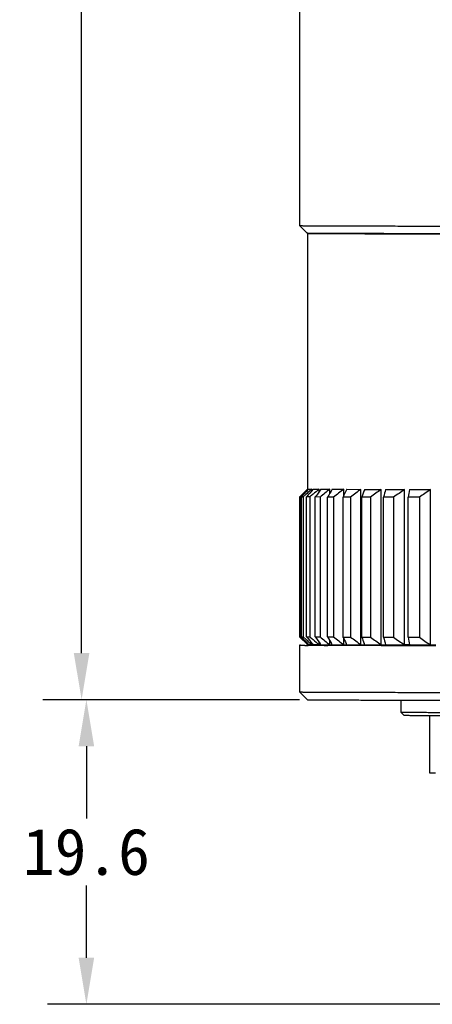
# Model space of a CAD drawing. Header units: millimetres. Extents: x 307 to 395, y 143 to 270.
# Tile 1 of 4: x 307 to 333, y 143 to 207. Entities that reach past the tile are written whole.
import ezdxf

# ---------------------------------------------------------------- set-up
doc = ezdxf.new("R2010")
doc.units = ezdxf.units.MM
doc.header["$LTSCALE"] = 30.734
doc.header["$PDMODE"] = 3
doc.header["$PDSIZE"] = 8
doc.layers.get('0').update_dxf_attribs({"linetype": 'CONTINUOUS'})
doc.layers.get('Defpoints').update_dxf_attribs({"linetype": 'CONTINUOUS'})
doc.layers.add('20_ALL_FEATURES', color=7, linetype='CONTINUOUS')
doc.styles.get("Standard").update_dxf_attribs({"font": 'simfang.ttf'})
doc.dimstyles.get("Standard").update_dxf_attribs({"dimtxt": 3, "dimasz": 3, "dimexe": 2.5, "dimexo": 0.5, "dimtad": 1, "dimdsep": 46, "dimtxsty": 'STANDARD', "dimcen": 0.09, "dimclrt": 3, "dimazin": 2, "dimtol": 1, "dimtp": 0.01, "dimtm": 0.01, "dimtfac": 1, "dimtofl": 0, "dimtmove": 0, "dimatfit": 3, "dimfxl": 1, "dimtolj": 1, "dimarcsym": 0})

# ---------------------------------------------------------------- blocks, each defined once
blk = doc.blocks.new('*D3')
at = {"color": 0, "lineweight": -2}
for p, q in [((315.187, 256.64), (308.374, 256.64)), ((310.874, 253.64), (310.874, 211.917)), ((310.874, 165.894), (310.874, 207.616)), ((324.887, 162.894), (308.374, 162.894))]:
    blk.add_line(p, q, dxfattribs=at)
at = {"color": 0}
for points in [[(311.374, 253.64), (310.374, 253.64), (310.874, 256.64)], [(310.374, 165.894), (311.374, 165.894), (310.874, 162.894)]]:
    blk.add_solid(points, dxfattribs=at)
at = {"layer": 'Defpoints', "color": 0}
for p in [(315.687, 256.64), (310.874, 162.894), (325.387, 162.894)]:
    blk.add_point(p, dxfattribs=at)
at = {"color": 0, "insert": (310.874, 209.767), "char_height": 3, "attachment_point": 5}
blk.add_mtext('\\A1;93.7', dxfattribs=at)
blk = doc.blocks.new('*D4')
at = {"color": 0, "lineweight": -2}
for p, q in [((324.887, 162.894), (308.683, 162.894)), ((311.183, 159.894), (311.183, 155.248)), ((311.183, 146.3), (311.183, 150.946)), ((338.887, 143.3), (308.683, 143.3))]:
    blk.add_line(p, q, dxfattribs=at)
at = {"color": 0}
for points in [[(311.683, 159.894), (310.683, 159.894), (311.183, 162.894)], [(310.683, 146.3), (311.683, 146.3), (311.183, 143.3)]]:
    blk.add_solid(points, dxfattribs=at)
at = {"layer": 'Defpoints', "color": 0}
for p in [(325.387, 162.894), (311.183, 143.3), (339.387, 143.3)]:
    blk.add_point(p, dxfattribs=at)
at = {"color": 0, "insert": (311.183, 153.097), "char_height": 3, "attachment_point": 5}
blk.add_mtext('\\A1;19.6', dxfattribs=at)

msp = doc.modelspace()

# ---------------------------------------------------------------- linework, layer by layer
at = {"layer": '20_ALL_FEATURES', "color": 7}
for p, q in [((324.887, 214.789), (324.887, 193.389)), ((325.387, 192.889), (324.887, 193.389)), ((324.887, 193.389), (324.887, 193.389)), ((325.387, 192.894), (325.387, 176.444)), ((331.779, 192.863), (333.34, 192.861)), ((325.387, 176.444), (324.896, 175.952)), ((325.079, 176.11), (324.905, 175.942)), ((325.079, 176.11), (324.905, 175.942)), ((325.253, 176.276), (325.079, 176.11)), ((325.297, 176.106), (325.11, 175.938)), ((325.426, 176.441), (325.253, 176.276)), ((325.426, 176.407), (325.426, 176.441)), ((325.67, 176.438), (325.546, 176.328)), ((325.67, 176.346), (325.67, 176.438)), ((326.136, 176.269), (326.136, 176.434)), ((326.255, 176.433), (326.821, 176.431)), ((326.821, 176.166), (326.821, 176.431)), ((326.983, 176.43), (327.719, 176.427)), ((327.719, 176.02), (327.719, 176.427)), ((327.924, 176.426), (328.824, 176.424)), ((328.824, 166.424), (328.824, 176.424)), ((329.069, 176.423), (330.128, 176.421)), ((330.128, 166.421), (330.128, 176.421)), ((330.412, 176.42), (331.62, 176.418)), ((331.62, 166.418), (331.62, 176.418)), ((331.94, 176.417), (333.289, 176.415)), ((333.289, 166.415), (333.289, 176.415)), ((324.887, 175.944), (324.887, 166.944)), ((324.887, 175.944), (324.887, 175.944)), ((324.905, 175.942), (324.905, 166.942)), ((324.996, 166.94), (324.996, 175.94)), ((325.11, 175.938), (325.11, 166.938)), ((325.332, 166.936), (325.332, 175.936)), ((325.541, 175.935), (325.332, 175.936)), ((325.541, 175.935), (325.541, 166.935)), ((325.893, 166.933), (325.893, 175.933)), ((326.196, 175.931), (325.893, 175.933)), ((326.196, 175.931), (326.196, 166.931)), ((326.675, 166.929), (326.675, 175.929)), ((327.069, 175.928), (326.675, 175.929)), ((327.069, 175.928), (327.069, 166.928)), ((327.672, 166.926), (327.672, 175.926)), ((328.154, 175.924), (327.672, 175.926)), ((328.154, 175.924), (328.154, 166.924)), ((328.875, 166.922), (328.875, 175.922)), ((329.442, 175.921), (328.875, 175.922)), ((329.442, 175.921), (329.442, 166.921)), ((330.277, 166.919), (330.277, 175.919)), ((330.924, 175.918), (330.277, 175.919)), ((330.924, 175.918), (330.924, 166.918)), ((331.866, 166.916), (331.866, 175.916)), ((332.588, 175.915), (331.866, 175.916)), ((332.588, 175.915), (332.588, 166.915)), ((324.887, 166.944), (324.887, 166.944)), ((325.387, 166.444), (324.887, 166.944)), ((324.905, 166.942), (325.079, 166.774)), ((325.079, 166.774), (325.253, 166.607)), ((325.11, 166.938), (325.297, 166.77)), ((325.253, 166.607), (325.426, 166.441)), ((325.332, 166.936), (325.541, 166.935)), ((325.893, 166.933), (326.196, 166.931)), ((326.136, 166.434), (326.136, 166.598)), ((326.675, 166.929), (327.069, 166.928)), ((326.821, 166.431), (326.821, 166.693)), ((327.672, 166.926), (328.154, 166.924)), ((327.719, 166.427), (327.719, 166.831)), ((328.875, 166.922), (329.442, 166.921)), ((330.277, 166.919), (330.924, 166.918)), ((331.866, 166.916), (332.588, 166.915)), ((324.887, 166.394), (324.887, 163.394)), ((325.324, 166.401), (325.419, 166.402)), ((325.457, 166.441), (325.406, 166.496)), ((325.419, 166.402), (325.449, 166.402)), ((325.443, 166.385), (325.423, 166.386)), ((325.426, 166.441), (325.426, 166.474)), ((325.456, 166.385), (325.443, 166.385)), ((325.449, 166.402), (325.586, 166.403)), ((325.664, 166.384), (325.455, 166.385)), ((325.546, 166.548), (325.67, 166.438)), ((325.586, 166.403), (325.609, 166.403)), ((325.609, 166.403), (325.664, 166.403)), ((325.664, 166.403), (325.909, 166.405)), ((325.734, 166.383), (325.664, 166.384)), ((325.67, 166.438), (325.67, 166.528)), ((325.67, 166.438), (325.745, 166.437)), ((325.745, 166.437), (325.699, 166.492)), ((325.745, 166.383), (325.734, 166.383)), ((326.086, 166.382), (325.744, 166.383)), ((325.909, 166.405), (326.032, 166.405)), ((326.032, 166.405), (326.128, 166.406)), ((326.132, 166.381), (326.086, 166.382)), ((326.128, 166.406), (326.253, 166.406)), ((326.248, 166.381), (326.132, 166.381)), ((326.136, 166.434), (326.255, 166.433)), ((326.255, 166.433), (326.213, 166.491)), ((326.28, 166.381), (326.248, 166.381)), ((326.253, 166.406), (326.287, 166.406)), ((326.255, 166.433), (326.821, 166.431)), ((326.381, 166.38), (326.28, 166.381)), ((326.287, 166.406), (326.293, 166.407)), ((326.293, 166.407), (326.382, 166.407)), ((326.814, 166.378), (326.381, 166.38)), ((326.387, 166.433), (326.387, 166.394)), ((326.968, 166.378), (326.814, 166.378)), ((326.821, 166.431), (326.983, 166.43)), ((326.983, 166.43), (326.938, 166.503)), ((326.983, 166.43), (326.938, 166.503)), ((326.983, 166.378), (326.968, 166.378)), ((327.712, 166.375), (326.982, 166.378)), ((326.983, 166.43), (327.719, 166.427)), ((327.881, 166.375), (327.712, 166.375)), ((327.719, 166.427), (327.924, 166.426)), ((327.918, 166.375), (327.881, 166.375)), ((327.924, 166.426), (327.882, 166.51)), ((327.924, 166.426), (327.882, 166.51)), ((328.081, 166.374), (327.918, 166.375)), ((327.924, 166.426), (328.824, 166.424)), ((328.722, 166.373), (328.081, 166.374)), ((328.821, 166.372), (328.722, 166.373)), ((329.063, 166.372), (328.821, 166.372)), ((328.824, 166.424), (329.069, 166.423)), ((329.069, 166.423), (329.037, 166.507)), ((329.069, 166.423), (329.037, 166.507)), ((330.127, 166.369), (329.063, 166.372)), ((329.069, 166.423), (330.128, 166.421)), ((330.164, 166.369), (330.127, 166.369)), ((330.128, 166.421), (330.412, 166.42)), ((330.406, 166.369), (330.164, 166.369)), ((331.615, 166.367), (330.406, 166.369)), ((330.412, 166.42), (331.62, 166.418)), ((331.813, 166.366), (331.615, 166.367)), ((331.94, 166.417), (331.62, 166.418)), ((331.937, 166.366), (331.813, 166.366)), ((333.284, 166.364), (331.937, 166.366)), ((331.94, 166.417), (333.289, 166.415)), ((333.643, 166.363), (333.284, 166.364)), ((333.289, 166.415), (333.643, 166.414)), ((325.387, 162.894), (324.887, 163.394)), ((324.887, 163.394), (324.887, 163.394)), ((330.134, 162.871), (330.265, 162.87)), ((330.265, 162.87), (331.381, 162.868)), ((331.381, 162.868), (331.779, 162.867)), ((331.387, 162.868), (331.387, 162.094)), ((331.587, 161.894), (331.387, 162.094)), ((333.234, 161.881), (333.293, 161.881)), ((333.237, 161.881), (333.237, 158.194))]:
    msp.add_line(p, q, dxfattribs=at)
for centre, radius, start, end in [((387.125, 119.241), 84.112, 137.15307, 137.61658), ((387.112, 107.027), 92.699, 131.6178, 131.82369), ((388.39, 124.371), 81.456, 140.26899, 140.72553), ((325.683, 187.53), 11.092, 268.83311, 269.23067), ((325.98, 208.147), 31.711, 269.19448, 269.44007), ((389.516, 100.422), 98.97, 130.11637, 130.27149), ((326.882, 303.964), 127.532, 269.48942, 269.66488), ((387.439, 102.89), 95.744, 129.81304, 130.11727), ((391.07, 129.22), 80.187, 143.92913, 144.37065), ((389.434, 97.515), 100.737, 128.42917, 128.88403), ((395.973, 133.641), 81.182, 148.19186, 148.60693), ((390.939, 93.514), 104.266, 127.32515, 127.77564), ((404.658, 137.498), 86.044, 153.1005, 153.47393), ((392.59, 90.173), 107.263, 126.47584, 126.92249), ((420.598, 140.674), 98.262, 158.66564, 158.97891), ((394.337, 87.592), 109.605, 125.86106, 126.30467), ((453.517, 143.074), 127.542, 164.84358, 165.07662), ((396.137, 85.855), 111.193, 125.46635, 125.90787), ((543.468, 144.87), 213.868, 171.51737, 171.65304), ((397.972, 85), 111.985, 125.28247, 125.72295), ((325.398, 201.108), 25.171, 269.08437, 269.34383), ((325.342, 187.998), 21.061, 269.05906, 269.36915), ((387.065, 223.755), 84.146, 222.46964, 222.88115), ((387.16, 235.736), 92.646, 228.10757, 228.31379), ((388.288, 218.585), 81.431, 219.36542, 219.77093), ((389.883, 242.72), 99.414, 229.66879, 229.82464), ((387.611, 240.028), 95.892, 229.82427, 230.12696), ((390.936, 213.709), 80.116, 215.7225, 216.11262), ((389.638, 245.458), 100.952, 231.06542, 231.51963), ((395.892, 209.32), 81.166, 211.48503, 211.83806), ((391.106, 249.433), 104.44, 232.18301, 232.63299), ((404.593, 205.465), 86.036, 206.61204, 206.92225), ((392.719, 252.747), 107.398, 233.04546, 233.49174), ((420.476, 202.259), 98.18, 201.09531, 201.35534), ((394.428, 255.301), 109.7, 233.67265, 234.116), ((452.139, 199.524), 126.149, 194.97898, 195.21373), ((396.19, 257.001), 111.242, 234.07621, 234.51763), ((542.632, 197.961), 213.04, 188.37921, 188.51489), ((397.988, 257.839), 112.001, 234.27316, 234.7136), ((326.197, 271.116), 104.734, 269.46164, 269.577), ((325.539, 170.548), 4.109, 268.42377, 268.85394), ((325.683, 177.53), 11.092, 268.83311, 269.23067), ((325.98, 198.147), 31.711, 269.19448, 269.44007), ((326.882, 293.963), 127.531, 269.48942, 269.66488)]:
    msp.add_arc(centre, radius, start, end, dxfattribs=at)
for points, knots in [([(324.887, 193.389), (324.888, 193.389), (324.891, 193.389), (324.896, 193.388), (324.905, 193.388), (324.923, 193.387), (324.953, 193.387), (325, 193.386), (325.06, 193.385), (325.133, 193.384), (325.219, 193.383), (325.359, 193.382), (325.567, 193.38), (325.855, 193.379), (326.194, 193.377), (326.582, 193.375), (327.021, 193.374), (327.702, 193.371), (328.671, 193.369), (329.97, 193.366), (330.895, 193.364), (331.387, 193.363)], [0, 0, 0, 0, 0.000329, 0.001159, 0.002491, 0.004328, 0.009511, 0.016709, 0.02592, 0.037141, 0.050365, 0.065585, 0.101986, 0.146287, 0.198415, 0.258266, 0.325735, 0.40071, 0.572649, 0.77294, 1, 1, 1, 1]), ([(331.387, 193.363), (338.077, 193.351), (352.127, 193.345), (366.176, 193.348), (373.536, 193.356)], [0, 0, 0, 0, 0.476161, 1, 1, 1, 1]), ([(327.881, 192.877), (327.688, 192.877), (327.327, 192.878), (326.824, 192.881), (326.451, 192.882), (326.19, 192.884), (326.024, 192.885), (325.877, 192.886), (325.749, 192.887), (325.64, 192.888), (325.552, 192.889), (325.49, 192.89), (325.451, 192.891), (325.428, 192.891), (325.411, 192.892), (325.398, 192.892), (325.392, 192.893), (325.387, 192.893), (325.387, 192.894)], [0, 0, 0, 0, 0.231768, 0.433922, 0.605918, 0.680442, 0.747255, 0.806316, 0.857588, 0.901031, 0.936609, 0.964304, 0.975192, 0.984104, 0.991041, 0.996, 0.998983, 1, 1, 1, 1]), ([(325.387, 192.889), (325.388, 192.889), (325.392, 192.889), (325.4, 192.888), (325.413, 192.888), (325.439, 192.887), (325.485, 192.886), (325.555, 192.885), (325.644, 192.884), (325.753, 192.883), (325.881, 192.882), (326.09, 192.88), (326.399, 192.878), (326.826, 192.876), (327.328, 192.874), (327.688, 192.873), (327.88, 192.873)], [0, 0, 0, 0, 0.001223, 0.0044, 0.00954, 0.016642, 0.036736, 0.064677, 0.100453, 0.144031, 0.195378, 0.254461, 0.395693, 0.567365, 0.768973, 1, 1, 1, 1]), ([(327.88, 192.873), (328.152, 192.872), (329.452, 192.868), (330.752, 192.865), (331.779, 192.863)], [0, 0, 0, 0, 0.20949, 1, 1, 1, 1]), ([(331.779, 192.867), (331.403, 192.868), (330.104, 192.871), (328.804, 192.874), (327.881, 192.877)], [0, 0, 0, 0, 0.289362, 1, 1, 1, 1]), ([(373.225, 192.861), (365.988, 192.852), (352.173, 192.849), (338.357, 192.856), (331.779, 192.867)], [0, 0, 0, 0, 0.523839, 1, 1, 1, 1]), ([(333.34, 192.861), (339.795, 192.851), (353.09, 192.845), (366.385, 192.849), (373.225, 192.857)], [0, 0, 0, 0, 0.485514, 1, 1, 1, 1]), ([(325.387, 176.444), (325.387, 176.443), (325.392, 176.443), (325.398, 176.442), (325.411, 176.442), (325.42, 176.442), (325.426, 176.441)], [0, 0, 0, 0, 0.063879, 0.25144, 0.563462, 1, 1, 1, 1]), ([(324.905, 175.942), (324.903, 175.942), (324.898, 175.942), (324.892, 175.943), (324.89, 175.943), (324.887, 175.943), (324.887, 175.944)], [0, 0, 0, 0, 0.435529, 0.746974, 0.934564, 1, 1, 1, 1]), ([(324.887, 166.944), (324.888, 166.942), (324.895, 166.943), (324.901, 166.942), (324.905, 166.942)], [0, 0, 0, 0, 0.271572, 1, 1, 1, 1]), ([(325.212, 166.387), (325.187, 166.388), (325.14, 166.388), (325.074, 166.389), (325.018, 166.39), (324.972, 166.39), (324.937, 166.391), (324.913, 166.392), (324.9, 166.392), (324.893, 166.393), (324.89, 166.393), (324.887, 166.393), (324.887, 166.394)], [0, 0, 0, 0, 0.233946, 0.436884, 0.608744, 0.749454, 0.858946, 0.937168, 0.964555, 0.984132, 0.995915, 1, 1, 1, 1]), ([(325.387, 166.444), (325.388, 166.443), (325.392, 166.443), (325.399, 166.442), (325.411, 166.442), (325.42, 166.442), (325.426, 166.441)], [0, 0, 0, 0, 0.073759, 0.264725, 0.573458, 1, 1, 1, 1]), ([(326.387, 166.394), (326.387, 166.393), (326.39, 166.393), (326.393, 166.393), (326.399, 166.392), (326.412, 166.392), (326.434, 166.391), (326.467, 166.39), (326.511, 166.39), (326.563, 166.389), (326.626, 166.388), (326.671, 166.388), (326.695, 166.388)], [0, 0, 0, 0, 0.004086, 0.015869, 0.035446, 0.062832, 0.141054, 0.250546, 0.391255, 0.563115, 0.766053, 1, 1, 1, 1]), ([(324.887, 163.394), (324.888, 163.393), (324.891, 163.393), (324.896, 163.392), (324.905, 163.392), (324.923, 163.391), (324.953, 163.391), (325, 163.39), (325.06, 163.389), (325.133, 163.388), (325.219, 163.387), (325.359, 163.386), (325.567, 163.384), (325.855, 163.383), (326.194, 163.381), (326.582, 163.379), (327.021, 163.378), (327.702, 163.375), (328.671, 163.373), (329.969, 163.37), (330.895, 163.368), (331.387, 163.367)], [0, 0, 0, 0, 0.000328, 0.001157, 0.00249, 0.004328, 0.009515, 0.016715, 0.025926, 0.037144, 0.050365, 0.065585, 0.101991, 0.14629, 0.198412, 0.258267, 0.32574, 0.400715, 0.572651, 0.772924, 1, 1, 1, 1]), ([(325.387, 162.894), (325.389, 162.892), (325.397, 162.894), (325.411, 162.891), (325.436, 162.891), (325.469, 162.89), (325.513, 162.89), (325.565, 162.889), (325.628, 162.888), (325.729, 162.887), (325.88, 162.886), (326.089, 162.884), (326.334, 162.883), (326.617, 162.882), (326.936, 162.88), (327.432, 162.878), (328.14, 162.876), (329.092, 162.873), (329.772, 162.871), (330.134, 162.871)], [0, 0, 0, 0, 0.001168, 0.004328, 0.009484, 0.016634, 0.025773, 0.036901, 0.050014, 0.065109, 0.101229, 0.145208, 0.196986, 0.256504, 0.323689, 0.398443, 0.570265, 0.771111, 1, 1, 1, 1]), ([(331.387, 163.367), (334.363, 163.362), (341.052, 163.355), (355.102, 163.349), (366.176, 163.352), (373.536, 163.36)], [0, 0, 0, 0, 0.211758, 0.476161, 1, 1, 1, 1]), ([(331.779, 162.867), (332.136, 162.867), (333.701, 162.864), (335.265, 162.862), (336.473, 162.861)], [0, 0, 0, 0, 0.228278, 1, 1, 1, 1]), ([(331.387, 162.094), (331.388, 162.093), (331.39, 162.093), (331.394, 162.093), (331.401, 162.092), (331.415, 162.092), (331.439, 162.091), (331.476, 162.091), (331.523, 162.09), (331.58, 162.089), (331.647, 162.089), (331.757, 162.088), (331.92, 162.086), (332.145, 162.085), (332.411, 162.084), (332.715, 162.082), (333.059, 162.081), (333.592, 162.079), (334.351, 162.077), (335.368, 162.075), (336.094, 162.073), (336.479, 162.073)], [0, 0, 0, 0, 0.000329, 0.001159, 0.002491, 0.004328, 0.009511, 0.016709, 0.02592, 0.037141, 0.050365, 0.065585, 0.101986, 0.146287, 0.198415, 0.258266, 0.325735, 0.40071, 0.572649, 0.77294, 1, 1, 1, 1]), ([(331.587, 161.894), (331.588, 161.893), (331.591, 161.893), (331.596, 161.892), (331.604, 161.892), (331.622, 161.892), (331.652, 161.891), (331.698, 161.89), (331.757, 161.89), (331.828, 161.889), (331.913, 161.888), (332.051, 161.887), (332.255, 161.886), (332.537, 161.884), (332.869, 161.883), (333.107, 161.882), (333.234, 161.881)], [0, 0, 0, 0, 0.001244, 0.004434, 0.00958, 0.016682, 0.036759, 0.064661, 0.100381, 0.143894, 0.195171, 0.254179, 0.395269, 0.566889, 0.768622, 1, 1, 1, 1]), ([(333.293, 161.881), (333.439, 161.881), (334.121, 161.878), (334.803, 161.877), (335.338, 161.875)], [0, 0, 0, 0, 0.21539, 1, 1, 1, 1]), ([(333.237, 158.194), (333.237, 158.193), (333.24, 158.193), (333.244, 158.193), (333.252, 158.193), (333.261, 158.192), (333.275, 158.192), (333.298, 158.191), (333.334, 158.191), (333.386, 158.19), (333.45, 158.189), (333.526, 158.189), (333.58, 158.188), (333.609, 158.188)], [0, 0, 0, 0, 0.004012, 0.015776, 0.035358, 0.062768, 0.098008, 0.141068, 0.250622, 0.391361, 0.563218, 0.766121, 1, 1, 1, 1])]:
    msp.add_open_spline(points, degree=3, knots=knots, dxfattribs=at)

# ---------------------------------------------------------------- dimensions: what is measured, and where the dimension line sits
for base, p1, p2, picture, middle in [((310.874, 162.894), (315.687, 256.64), (325.387, 162.894), '*D3', (310.874, 209.767)), ((311.183, 143.3), (325.387, 162.894), (339.387, 143.3), '*D4', (311.183, 153.097))]:
    dim = msp.add_linear_dim(base=base, p1=p1, p2=p2, angle=270, dimstyle='STANDARD', override={"dimtad": 0, "dimtih": 1, "dimtoh": 1, "dimdec": 1, "dimzin": 0, "dimcen": 5.0292, "dimclrt": 0, "dimadec": 0, "dimazin": 0, "dimtol": 0, "dimtdec": 1, "dimtzin": 0})
    dim.commit()
    dim.dimension.update_dxf_attribs({"geometry": picture, "text_midpoint": middle})

doc.saveas('drawing.dxf')
